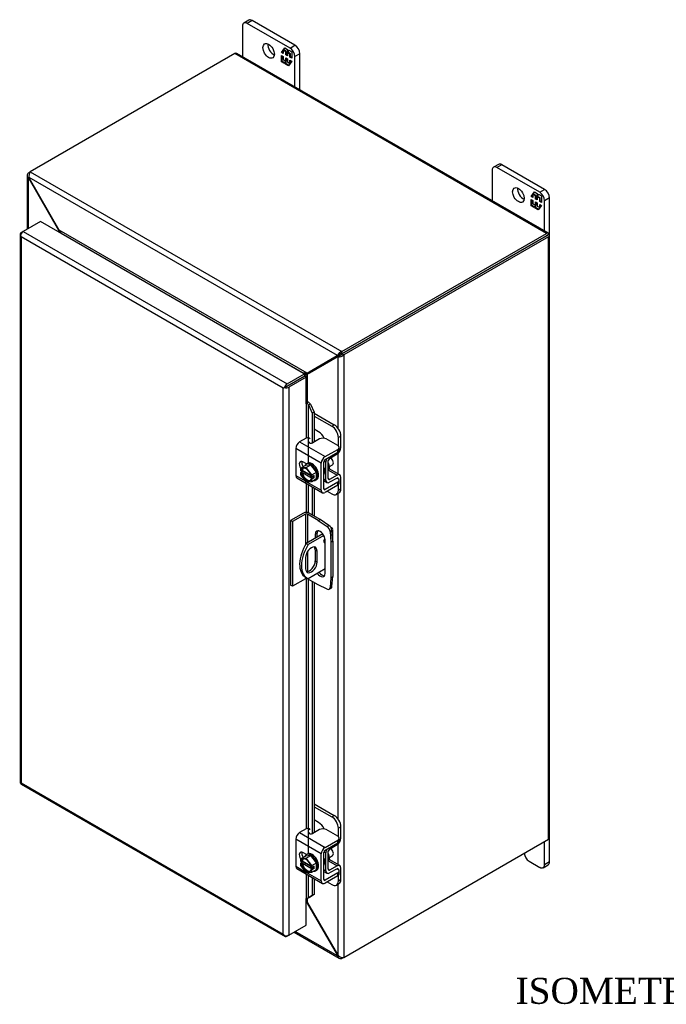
# Model space of a CAD drawing. Header units: inches. Extents: x 6 to 117, y 1 to 79.
# Tile 7 of 8: x 82 to 100, y 52 to 79. Entities that reach past the tile are written whole.
import ezdxf
from ezdxf.enums import TextEntityAlignment as Align

# ---------------------------------------------------------------- set-up
doc = ezdxf.new("R2010")
doc.units = ezdxf.units.IN
doc.header["$MEASUREMENT"] = 0
for name, color, linetype in [('COM40153-1', 7, 'CONTINUOUS'), ('COM40153-2', 7, 'CONTINUOUS'), ('COM42667', 7, 'CONTINUOUS'), ('COM42780', 7, 'CONTINUOUS'), ('COM48470', 7, 'CONTINUOUS'), ('COM71780-5', 7, 'CONTINUOUS'), ('DEFAULT', 7, 'CONTINUOUS'), ('FET07710', 7, 'CONTINUOUS'), ('SCC19011', 7, 'CONTINUOUS'), ('SPR20265', 7, 'CONTINUOUS'), ('WAF25035', 7, 'CONTINUOUS')]:
    doc.layers.add(name, color=color, linetype=linetype)
doc.styles.add('SEACAD_TIMES_NEW_ROMAN', font='times.ttf')

msp = doc.modelspace()

# ---------------------------------------------------------------- linework, layer by layer
at = {"layer": 'COM40153-1', "color": 7}
for p, q in [((90.326, 64.701), (89.88, 64.444)), ((90.353, 64.658), (89.931, 64.414)), ((90.543, 64.875), (90.559, 64.865)), ((90.59, 64.515), (90.59, 64.821)), ((89.88, 64.444), (89.931, 64.414)), ((90.12, 64.271), (90.171, 64.242)), ((90.12, 64.271), (90.12, 63.975)), ((90.171, 63.946), (90.171, 64.242)), ((89.862, 64.064), (89.862, 63.767)), ((90.12, 63.975), (90.171, 63.946)), ((90.385, 63.758), (89.931, 63.496)), ((89.856, 63.538), (89.907, 63.508))]:
    msp.add_line(p, q, dxfattribs=at)
for centre, major_axis, start_param, end_param in [((90.482, 64.821), (-0.108, 0), 2.529725, 3.926991), ((90.231, 64.187), (0.375, 0.65), 1.508132, 3.141593), ((90.282, 64.158), (0.375, 0.65), 1.508132, 3.204257), ((90.392, 64.528), (-0.0313, -0.0541), 4.139289, 6.283185), ((90.341, 64.557), (0.0312, 0.0541), 4.093609, 5.210881), ((90.392, 64.528), (-0.0313, -0.0541), 0, 0.63978), ((90.016, 64.153), (-0.109, -0.189), 2.356194, 5.497787), ((89.965, 64.182), (-0.109, -0.189), 2.356194, 2.906426), ((90.016, 63.856), (0.109, 0.189), 2.356194, 5.497787), ((89.965, 63.886), (0.109, 0.189), 3.37676, 5.497787)]:
    msp.add_ellipse(centre, major_axis=major_axis, ratio=0.57735, start_param=start_param, end_param=end_param, dxfattribs=at)
at = {"layer": 'COM40153-2', "color": 7}
for p, q in [((89.807, 65.262), (89.459, 65.061)), ((89.858, 65.232), (89.51, 65.032)), ((89.858, 65.232), (89.858, 64.408)), ((89.909, 65.232), (89.909, 64.461)), ((90.203, 65.063), (89.909, 65.232)), ((90.254, 65.092), (89.96, 65.262)), ((89.459, 65.061), (89.459, 63.326)), ((89.51, 65.032), (89.459, 65.061)), ((89.51, 65.032), (89.51, 63.297)), ((90.203, 65.063), (90.254, 65.092)), ((90.203, 65.063), (90.439, 64.903)), ((90.49, 64.932), (90.254, 65.092)), ((90.439, 64.903), (90.49, 64.932)), ((90.12, 64.692), (90.171, 64.722)), ((90.12, 64.692), (90.12, 64.583)), ((90.171, 64.612), (90.171, 64.722)), ((90.57, 64.793), (90.519, 64.764)), ((90.519, 64.764), (90.54, 64.479)), ((90.591, 64.508), (90.57, 64.793)), ((90.385, 63.641), (90.385, 64.539)), ((90.54, 64.479), (90.591, 64.508)), ((90.54, 64.479), (90.54, 63.523)), ((90.591, 64.508), (90.591, 63.552)), ((89.909, 64.219), (89.909, 63.687)), ((89.51, 63.297), (89.459, 63.326)), ((89.858, 63.497), (89.51, 63.297)), ((89.858, 63.536), (89.858, 63.497)), ((89.909, 63.507), (89.909, 63.497)), ((90.203, 63.328), (89.909, 63.497)), ((90.439, 63.215), (90.203, 63.328)), ((90.54, 63.523), (90.519, 63.262)), ((90.54, 63.523), (90.591, 63.552)), ((90.57, 63.291), (90.591, 63.552)), ((90.494, 63.213), (90.545, 63.243)), ((90.519, 63.262), (90.57, 63.291))]:
    msp.add_line(p, q, dxfattribs=at)
for centre, major_axis, start_param, end_param in [((89.884, 65.218), (-0.108, 0), 3.926991, 5.497787), ((89.884, 65.218), (-0.036, 0), 3.926991, 5.497787), ((90.482, 64.835), (-0.063, 0.108), 4.014257, 5.410521), ((90.253, 64.616), (0.094, -0.162), 0.785398, 3.926991), ((90.304, 64.645), (0.094, -0.162), 3.416574, 3.926991), ((90.431, 64.806), (0.062, -0.108), 0.872665, 2.268928), ((90.253, 63.717), (-0.094, 0.162), 1.73559, 3.926991), ((90.304, 63.747), (-0.094, 0.162), 1.73559, 2.866611), ((89.884, 63.483), (0.036, 0), 0.785398, 2.356194), ((90.431, 63.322), (-0.062, 0.108), 2.443461, 3.839724), ((90.482, 63.351), (-0.063, 0.108), 3.141593, 3.839724)]:
    msp.add_ellipse(centre, major_axis=major_axis, ratio=0.57735, start_param=start_param, end_param=end_param, dxfattribs=at)
at = {"layer": 'COM42667', "color": 7}
for p, q in [((89.878, 67.281), (89.697, 67.177)), ((89.697, 67.177), (90.383, 66.781)), ((90.239, 67.258), (90.055, 67.152)), ((90.724, 67.08), (90.416, 67.258)), ((90.282, 66.606), (89.596, 67.002)), ((89.596, 67.002), (89.596, 66.274)), ((90.383, 66.781), (90.724, 66.978)), ((90.383, 66.703), (90.724, 66.9)), ((90.724, 66.9), (90.724, 66.978)), ((90.761, 66.951), (90.761, 67.029)), ((89.884, 66.586), (89.79, 66.64)), ((90.282, 65.878), (90.282, 66.606)), ((90.349, 65.917), (90.349, 66.644)), ((89.596, 66.274), (89.851, 66.127)), ((89.625, 66.208), (90.311, 65.812)), ((89.9, 66.098), (90.282, 65.878)), ((90.724, 66.094), (90.383, 65.897)), ((90.724, 66.016), (90.383, 65.819)), ((90.708, 66.205), (90.724, 66.196)), ((90.724, 66.016), (90.724, 66.094)), ((90.761, 66.067), (90.761, 66.145)), ((90.383, 65.897), (90.349, 65.917)), ((89.878, 56.768), (89.697, 56.664)), ((90.239, 56.745), (90.055, 56.639)), ((90.724, 56.567), (90.416, 56.745)), ((90.282, 56.092), (89.596, 56.488)), ((89.596, 56.488), (89.596, 55.761)), ((89.697, 56.664), (90.383, 56.268)), ((90.383, 56.268), (90.724, 56.465)), ((90.724, 56.387), (90.724, 56.465)), ((90.761, 56.438), (90.761, 56.516)), ((90.383, 56.19), (90.724, 56.387)), ((89.884, 56.073), (89.79, 56.127)), ((90.282, 55.365), (90.282, 56.092)), ((90.349, 55.403), (90.349, 56.131)), ((89.596, 55.761), (89.851, 55.613)), ((89.625, 55.695), (90.311, 55.299)), ((90.708, 55.692), (90.724, 55.683)), ((89.9, 55.585), (90.282, 55.365)), ((90.383, 55.384), (90.349, 55.403)), ((90.724, 55.581), (90.383, 55.384)), ((90.724, 55.503), (90.383, 55.306)), ((90.724, 55.503), (90.724, 55.581)), ((90.761, 55.554), (90.761, 55.632))]:
    msp.add_line(p, q, dxfattribs=at)
for centre, major_axis, start_param, end_param in [((89.697, 67.06), (-0.072, -0.124), 3.926991, 5.497787), ((89.92, 67.257), (-0.06, 0), 3.141593, 5.497787), ((90.013, 67.176), (0.06, 0), 2.929457, 5.497787), ((90.327, 67.207), (0.125, 0), 0.785398, 2.356194), ((90.636, 67.029), (-0.125, 0), 2.356194, 3.926991), ((90.383, 66.664), (0.072, 0.124), 0.785398, 2.356194), ((90.636, 66.951), (-0.125, 0), 2.356194, 3.141593), ((89.79, 66.526), (0.07, -0.122), 2.356194, 4.826451), ((89.857, 66.564), (0.07, -0.122), 3.6401, 4.826451), ((90.383, 66.664), (0.024, 0.0416), 0.785398, 2.356194), ((89.697, 66.332), (0.072, 0.124), 2.356194, 3.141593), ((90.636, 66.145), (-0.125, 0), 2.356194, 3.926991), ((90.636, 66.067), (-0.125, 0), 2.356194, 3.141593), ((90.383, 65.936), (0.072, 0.124), 2.356194, 3.926991), ((90.383, 65.936), (0.024, 0.0416), 2.356194, 3.926991), ((89.92, 56.743), (-0.06, 0), 3.141593, 5.497787), ((90.327, 56.694), (0.125, 0), 0.785398, 2.356194), ((89.697, 56.547), (-0.071, -0.124), 3.926991, 5.497787), ((90.013, 56.663), (0.06, 0), 2.929457, 5.497787), ((90.636, 56.516), (-0.125, 0), 2.356194, 3.926991), ((90.636, 56.438), (-0.125, 0), 2.356194, 3.141593), ((90.383, 56.151), (0.071, 0.124), 0.785398, 2.356194), ((90.383, 56.151), (0.024, 0.0416), 0.785398, 2.356194), ((89.79, 56.012), (0.07, -0.122), 2.356194, 4.826451), ((89.857, 56.051), (0.07, -0.122), 3.6401, 4.826451), ((89.697, 55.819), (0.072, 0.124), 2.356194, 3.141593), ((90.636, 55.632), (-0.125, 0), 2.356194, 3.926991), ((90.383, 55.423), (0.024, 0.0416), 2.356194, 3.926991), ((90.636, 55.554), (-0.125, 0), 2.356194, 3.141593), ((90.383, 55.423), (0.071, 0.124), 2.356194, 3.926991)]:
    msp.add_ellipse(centre, major_axis=major_axis, ratio=0.57735, start_param=start_param, end_param=end_param, dxfattribs=at)
at = {"layer": 'COM42780', "color": 7}
for p, q in [((90.093, 67.952), (90.633, 67.64)), ((90.093, 67.874), (90.566, 67.601)), ((90.566, 67.601), (90.633, 67.64)), ((90.212, 67.449), (90.093, 67.517)), ((90.81, 67.334), (90.742, 67.295)), ((90.81, 67.03), (90.81, 67.334)), ((90.742, 67.066), (90.742, 67.295)), ((90.506, 66.734), (90.71, 66.856)), ((90.353, 66.666), (90.405, 66.636)), ((90.405, 66.151), (90.405, 66.636)), ((90.472, 66.19), (90.472, 66.675)), ((90.477, 66.419), (90.71, 66.284)), ((90.78, 66.29), (90.496, 66.454)), ((90.71, 66.284), (90.506, 66.17)), ((90.349, 66.184), (90.405, 66.151)), ((90.349, 66.135), (90.435, 66.086)), ((90.472, 66.189), (90.506, 66.17)), ((90.709, 66.206), (90.504, 66.092)), ((90.708, 66.206), (90.742, 66.186)), ((90.742, 66.183), (90.742, 66.186)), ((90.742, 65.882), (90.742, 66.03)), ((90.81, 65.921), (90.81, 66.225)), ((90.44, 65.852), (90.566, 65.78)), ((90.691, 65.768), (90.758, 65.806)), ((90.742, 65.882), (90.81, 65.921)), ((90.093, 57.439), (90.633, 57.127)), ((90.093, 57.361), (90.566, 57.088)), ((90.212, 56.935), (90.093, 57.004)), ((90.566, 57.088), (90.633, 57.127)), ((90.81, 56.821), (90.742, 56.782)), ((90.742, 56.553), (90.742, 56.782)), ((90.81, 56.517), (90.81, 56.821)), ((90.506, 56.22), (90.71, 56.343)), ((90.353, 56.153), (90.405, 56.123)), ((90.405, 55.638), (90.405, 56.123)), ((90.472, 55.677), (90.472, 56.162)), ((90.477, 55.905), (90.71, 55.771)), ((90.78, 55.777), (90.496, 55.941)), ((90.349, 55.671), (90.405, 55.638)), ((90.472, 55.676), (90.506, 55.657)), ((90.709, 55.693), (90.504, 55.579)), ((90.71, 55.771), (90.506, 55.657)), ((90.708, 55.692), (90.742, 55.673)), ((90.742, 55.669), (90.742, 55.673)), ((90.81, 55.408), (90.81, 55.712)), ((90.349, 55.622), (90.435, 55.573)), ((90.742, 55.369), (90.742, 55.517)), ((90.742, 55.369), (90.81, 55.408)), ((90.44, 55.339), (90.566, 55.267)), ((90.691, 55.254), (90.758, 55.293))]:
    msp.add_line(p, q, dxfattribs=at)
for centre, major_axis, start_param, end_param in [((90.566, 67.397), (0.125, -0.217), 0.785398, 2.356194), ((90.633, 67.436), (-0.125, 0.217), 3.926991, 5.497787), ((90.212, 67.244), (0.125, -0.217), 1.392108, 2.356194), ((90.708, 66.971), (-0.072, -0.124), 0.802851, 2.356194), ((90.506, 66.695), (-0.072, -0.124), 4.744903, 5.497787), ((90.506, 66.695), (-0.024, -0.0416), 3.944444, 5.497787), ((90.363, 66.573), (0.097, -0.169), 0.133398, 1.437398), ((90.708, 66.166), (-0.072, -0.124), 2.356194, 3.909538), ((90.506, 66.21), (0.071, 0.124), 2.356194, 3.909538), ((90.506, 66.21), (0.024, 0.0416), 2.356194, 3.909538), ((90.708, 66.166), (-0.024, -0.0416), 2.356194, 3.909538), ((90.566, 65.984), (-0.125, 0.217), 2.356194, 3.926991), ((90.633, 66.023), (-0.125, 0.217), 3.141593, 3.926991), ((90.566, 56.884), (0.125, -0.217), 0.785398, 2.356194), ((90.633, 56.923), (-0.125, 0.217), 3.926991, 5.497787), ((90.212, 56.731), (0.125, -0.217), 1.392108, 2.356194), ((90.708, 56.458), (-0.072, -0.124), 0.802851, 2.356194), ((90.506, 56.181), (-0.071, -0.124), 4.744903, 5.497787), ((90.506, 56.181), (-0.024, -0.0416), 3.944444, 5.497787), ((90.363, 56.06), (0.097, -0.169), 0.133398, 1.437398), ((90.506, 55.696), (0.024, 0.0416), 2.356194, 3.909538), ((90.708, 55.653), (-0.024, -0.0416), 2.356194, 3.909538), ((90.708, 55.653), (-0.072, -0.124), 2.356194, 3.909538), ((90.506, 55.696), (0.072, 0.124), 2.356194, 3.909538), ((90.633, 55.51), (-0.125, 0.217), 3.141593, 3.926991), ((90.566, 55.471), (-0.125, 0.217), 2.356194, 3.926991)]:
    msp.add_ellipse(centre, major_axis=major_axis, ratio=0.57735, start_param=start_param, end_param=end_param, dxfattribs=at)
at = {"layer": 'COM48470', "color": 7}
for p, q in [((96.395, 72.791), (88.012, 77.631)), ((87.958, 77.626), (82.454, 74.448)), ((96.341, 72.786), (87.958, 77.626)), ((82.371, 74.349), (82.371, 72.902)), ((82.403, 74.419), (82.454, 74.448)), ((82.43, 74.403), (82.403, 74.419)), ((82.421, 74.291), (82.403, 74.28)), ((82.403, 72.921), (82.403, 74.28)), ((82.42, 74.257), (82.403, 74.28)), ((82.42, 74.257), (82.433, 74.264)), ((83.222, 72.867), (82.42, 74.257)), ((90.717, 69.501), (82.421, 74.291)), ((82.433, 74.264), (82.421, 74.291)), ((83.235, 72.874), (82.433, 74.264)), ((82.454, 74.448), (90.837, 69.608)), ((83.222, 72.867), (83.235, 72.874)), ((83.222, 72.822), (83.222, 72.867)), ((89.903, 69.024), (83.235, 72.874)), ((83.283, 72.788), (83.282, 72.787)), ((89.805, 69.023), (83.283, 72.788)), ((90.837, 69.608), (96.341, 72.786)), ((90.837, 69.549), (96.341, 72.727)), ((96.341, 72.727), (90.837, 69.549)), ((96.392, 72.697), (90.888, 69.52)), ((96.413, 72.768), (96.341, 72.727)), ((96.413, 72.768), (96.341, 72.727)), ((96.341, 72.727), (96.392, 72.756)), ((96.341, 72.727), (96.341, 72.727)), ((96.341, 72.727), (96.341, 72.727)), ((96.392, 56.485), (96.392, 72.697)), ((96.424, 56.529), (96.424, 72.741)), ((90.706, 69.488), (89.903, 69.024)), ((90.718, 69.466), (89.916, 69.002)), ((90.757, 69.517), (89.954, 69.054)), ((90.769, 69.495), (89.967, 69.032)), ((90.706, 69.488), (90.757, 69.517)), ((90.717, 69.501), (90.706, 69.488)), ((90.768, 69.53), (90.717, 69.501)), ((90.718, 69.466), (90.769, 69.495)), ((90.735, 69.469), (90.718, 69.466)), ((90.786, 69.499), (90.735, 69.469)), ((90.735, 67.543), (90.735, 69.469)), ((90.768, 69.53), (90.757, 69.517)), ((90.761, 69.526), (90.775, 69.534)), ((90.786, 69.499), (90.769, 69.495)), ((90.793, 69.503), (90.779, 69.494)), ((90.837, 69.549), (90.837, 69.608)), ((90.837, 69.549), (90.888, 69.52)), ((90.888, 69.52), (90.888, 53.307)), ((89.804, 69.022), (89.805, 69.023)), ((89.805, 69.023), (89.805, 69.021)), ((89.821, 68.944), (89.821, 68.944)), ((89.954, 69.054), (89.903, 69.024)), ((89.967, 69.032), (89.916, 69.002)), ((89.916, 68.252), (89.916, 69.002)), ((90.735, 66.316), (90.735, 66.875)), ((90.735, 57.03), (90.735, 65.793)), ((90.888, 53.307), (96.392, 56.485)), ((90.735, 55.803), (90.735, 56.361)), ((90.735, 53.358), (90.735, 55.28)), ((89.916, 54.771), (89.916, 54.899)), ((89.903, 54.764), (89.88, 54.777)), ((89.903, 54.764), (89.916, 54.771)), ((89.903, 54.764), (90.706, 53.374)), ((89.916, 54.771), (90.718, 53.381)), ((89.552, 53.983), (90.761, 53.285)), ((90.717, 53.347), (89.584, 54.002)), ((90.706, 53.374), (90.718, 53.381)), ((90.706, 53.374), (90.717, 53.347)), ((90.735, 53.358), (90.717, 53.347)), ((90.718, 53.381), (90.735, 53.358)), ((90.837, 53.309), (90.837, 53.278)), ((90.888, 53.307), (90.837, 53.278))]:
    msp.add_line(p, q, dxfattribs=at)
for centre, radius, start, end in [((82.464, 74.349), 0.0923, 131.3818, 228.6182), ((82.609, 74.334), 0.192, 143.5515, 192.9586), ((90.894, 69.424), 0.192, 107.0414, 156.4485), ((90.757, 69.66), 0.192, 263.5515, 312.9586), ((90.841, 69.401), 0.148, 91.3268, 119.2753), ((90.714, 69.623), 0.144, 300.272, 329.1259), ((92.597, 64.093), 5.595, 118.0355, 119.6856), ((86.971, 73.835), 5.635, 300.4684, 301.9581), ((90.808, 53.365), 0.0923, 191.3818, 288.6182), ((90.867, 53.499), 0.192, 227.0414, 276.4485)]:
    msp.add_arc(centre, radius, start, end, dxfattribs=at)
for centre, major_axis, ratio, start_param, end_param in [((87.958, 77.538), (-0.054, -0.0935), 0.57735, 3.141593, 3.926991), ((96.341, 72.698), (-0.054, -0.0935), 0.57735, 2.696031, 3.926991), ((96.316, 72.712), (-0.036, -0.0208), 0.000948, 2.356741, 3.927537), ((96.316, 72.712), (-0.036, -0.0207), 0.000948, 2.355648, 3.926445), ((96.316, 72.712), (0.108, 0.062), 0.000948, -0.784852, -0.445015), ((96.316, 72.712), (0.108, 0.062), 0.000948, 0.445015, 0.784852), ((96.316, 72.741), (-0.108, 0), 0.57735, 2.356194, 3.587154), ((96.316, 56.529), (-0.108, 0), 0.57735, 2.356194, 3.141593)]:
    msp.add_ellipse(centre, major_axis=major_axis, ratio=ratio, start_param=start_param, end_param=end_param, dxfattribs=at)
for points, knots in [([(83.222, 72.867), (83.225, 72.857), (83.227, 72.847), (83.23, 72.83), (83.231, 72.824), (83.232, 72.817)], [0, 0, 0, 0, 0.25, 0.25, 0.4064598, 0.4064598, 0.4064598, 0.4064598]), ([(83.283, 72.788), (83.284, 72.789), (83.285, 72.79), (83.287, 72.792), (83.287, 72.794), (83.287, 72.799), (83.287, 72.802), (83.284, 72.81), (83.282, 72.813), (83.278, 72.821), (83.276, 72.825), (83.268, 72.837), (83.262, 72.845), (83.249, 72.86), (83.242, 72.867), (83.235, 72.874)], [0, 0, 0, 0, 0.0625, 0.0625, 0.125, 0.125, 0.25, 0.25, 0.375, 0.375, 0.5, 0.5, 0.75, 0.75, 1, 1, 1, 1]), ([(89.903, 69.024), (89.896, 69.026), (89.888, 69.027), (89.872, 69.028), (89.864, 69.029), (89.851, 69.029), (89.846, 69.029), (89.837, 69.029), (89.833, 69.029), (89.824, 69.028), (89.819, 69.027), (89.813, 69.026), (89.811, 69.025), (89.808, 69.024), (89.806, 69.023), (89.805, 69.023)], [0, 0, 0, 0, 0.25, 0.25, 0.5, 0.5, 0.625, 0.625, 0.75, 0.75, 0.875, 0.875, 0.9375, 0.9375, 1, 1, 1, 1]), ([(89.873, 68.925), (89.873, 68.925), (89.873, 68.925), (89.876, 68.928), (89.879, 68.932), (89.884, 68.939), (89.887, 68.943), (89.892, 68.951), (89.894, 68.955), (89.9, 68.966), (89.904, 68.973), (89.91, 68.988), (89.913, 68.995), (89.916, 69.002)], [0.1208876, 0.1208876, 0.1208876, 0.1208876, 0.125, 0.125, 0.25, 0.25, 0.375, 0.375, 0.5, 0.5, 0.75, 0.75, 1, 1, 1, 1]), ([(89.916, 54.771), (89.913, 54.781), (89.91, 54.791), (89.904, 54.809), (89.9, 54.818), (89.894, 54.831), (89.892, 54.835), (89.887, 54.842), (89.884, 54.846), (89.881, 54.849), (89.881, 54.85), (89.88, 54.85)], [0, 0, 0, 0, 0.25, 0.25, 0.5, 0.5, 0.625, 0.625, 0.75, 0.75, 0.7782984, 0.7782984, 0.7782984, 0.7782984])]:
    msp.add_open_spline(points, degree=3, knots=knots, dxfattribs=at)
msp.add_open_spline([(89.881, 54.784), (89.889, 54.777), (89.896, 54.77), (89.903, 54.764)], degree=3, dxfattribs=at)
at = {"layer": 'COM71780-5', "color": 7}
for p, q in [((82.727, 73.108), (82.261, 72.839)), ((89.829, 69.007), (82.727, 73.108)), ((82.178, 72.765), (82.178, 58.019)), ((82.189, 72.738), (82.189, 72.738)), ((82.21, 72.809), (82.261, 72.839)), ((89.261, 68.621), (82.21, 72.692)), ((82.21, 72.692), (82.21, 58.004)), ((82.261, 72.839), (89.363, 68.738)), ((89.363, 68.738), (89.829, 69.007)), ((89.363, 68.68), (89.829, 68.949)), ((89.829, 68.948), (89.363, 68.679)), ((89.88, 68.919), (89.414, 68.65)), ((89.829, 69.007), (89.829, 68.949)), ((89.88, 68.919), (89.829, 68.948)), ((89.88, 68.205), (89.88, 68.919)), ((89.312, 68.65), (89.261, 68.621)), ((89.291, 68.638), (89.363, 68.68)), ((89.291, 68.638), (89.363, 68.679)), ((89.414, 68.65), (89.414, 53.903)), ((89.261, 53.933), (89.261, 68.621)), ((89.88, 68.205), (89.88, 67.282)), ((89.908, 68.211), (89.915, 68.252)), ((89.935, 68.173), (89.994, 68.197)), ((89.935, 68.173), (90.034, 67.95)), ((89.935, 66.61), (89.935, 68.173)), ((89.994, 68.197), (90.093, 67.974)), ((90.093, 67.974), (90.034, 67.95)), ((90.034, 67.95), (90.034, 67.144)), ((90.093, 67.974), (90.093, 67.174)), ((89.88, 66.588), (89.88, 66.583)), ((89.88, 66.061), (89.88, 65.28)), ((89.935, 65.273), (89.935, 66.03)), ((90.034, 65.973), (90.034, 65.219)), ((90.093, 65.938), (90.093, 65.185)), ((89.88, 63.503), (89.88, 56.769)), ((89.935, 56.097), (89.935, 63.483)), ((90.034, 63.425), (90.034, 56.631)), ((90.093, 63.391), (90.093, 56.66)), ((82.207, 57.969), (89.309, 53.869)), ((82.21, 58.004), (89.261, 53.933)), ((89.88, 56.075), (89.88, 56.07)), ((89.88, 55.548), (89.88, 54.887)), ((89.935, 54.913), (89.935, 55.516)), ((90.034, 55.459), (90.034, 54.972)), ((90.093, 55.425), (90.093, 54.996)), ((89.88, 54.172), (89.88, 54.887)), ((90.034, 54.972), (89.935, 54.913)), ((89.935, 54.913), (89.994, 54.937)), ((90.093, 54.996), (89.994, 54.937)), ((90.093, 54.996), (90.034, 54.972)), ((89.414, 53.903), (89.88, 54.172)), ((89.291, 53.891), (89.291, 53.891)), ((89.414, 53.903), (89.363, 53.874))]:
    msp.add_line(p, q, dxfattribs=at)
for centre, radius, start, end in [((89.83, 68.128), 0.114, 23.2734, 46.5882), ((89.862, 68.092), 0.169, 38.3968, 71.6578), ((90.182, 54.563), 0.429, 125.2045, 129.639), ((89.979, 54.837), 0.088, 117.4412, 127.5015)]:
    msp.add_arc(centre, radius, start, end, dxfattribs=at)
for centre, major_axis, ratio, start_param, end_param in [((82.286, 72.765), (0.108, 0), 0.57735, 2.356194, 3.587154), ((82.261, 72.751), (0.054, 0.0935), 0.57735, 0.785398, 2.016358), ((82.286, 72.736), (-0.076, 0.132), 0.577982, 1.231508, 1.571345), ((82.286, 72.736), (-0.076, 0.132), 0.577982, 1.230411, 1.570248), ((89.338, 68.665), (-0.108, -0.062), 0.000948, -1.124689, -0.784852), ((89.338, 68.665), (-0.108, -0.062), 0.000948, 0.784852, 1.124689), ((89.363, 68.65), (0.054, 0.0935), 0.57735, 0.785398, 2.016358), ((89.338, 68.694), (0.108, 0), 0.57735, 4.266828, 5.497787), ((89.338, 68.665), (0.036, 0.0208), 0.000948, 0.785944, 2.356741), ((89.338, 68.665), (0.036, 0.0207), 0.000948, 3.926445, 5.497241), ((89.905, 68.19), (0.108, 0), 0.57735, 1.48353, 1.808737), ((89.905, 68.19), (0.036, 0), 0.57735, 1.48353, 2.356194), ((82.286, 58.019), (0.108, 0), 0.57735, 3.141593, 3.587154), ((82.286, 58.048), (-0.108, -0.062), 0.000948, 0.445015, 0.784852), ((82.286, 58.048), (-0.108, -0.062), 0.000948, -0.784852, -0.445015), ((82.261, 58.063), (0.054, 0.0935), 0.57735, 2.696031, 3.141593), ((89.905, 54.872), (-0.036, 0), 0.57735, 4.625123, 5.497787), ((89.338, 53.977), (0.076, -0.132), 0.577982, 4.712938, 5.052774), ((89.338, 53.977), (0.076, -0.132), 0.577982, 4.71184, 5.051677), ((89.338, 53.948), (0.108, 0), 0.57735, 4.266828, 5.497787), ((89.363, 53.962), (0.054, 0.0935), 0.57735, 2.696031, 3.926991)]:
    msp.add_ellipse(centre, major_axis=major_axis, ratio=ratio, start_param=start_param, end_param=end_param, dxfattribs=at)
at = {"layer": 'FET07710', "color": 7}
for p, q in [((88.331, 78.525), (88.199, 78.449)), ((88.425, 78.516), (88.293, 78.439)), ((89.442, 77.776), (88.293, 78.439)), ((89.574, 77.852), (88.425, 78.516)), ((88.16, 78.363), (88.16, 77.546)), ((89.214, 77.658), (89.3, 77.782)), ((89.228, 77.667), (89.214, 77.658)), ((89.259, 77.632), (89.214, 77.658)), ((89.228, 77.667), (89.259, 77.711)), ((89.259, 77.648), (89.228, 77.667)), ((89.273, 77.727), (89.259, 77.719)), ((89.329, 77.678), (89.259, 77.719)), ((89.259, 77.719), (89.259, 77.632)), ((89.268, 77.723), (89.306, 77.778)), ((89.343, 77.687), (89.273, 77.727)), ((89.3, 77.782), (89.377, 77.737)), ((89.343, 77.687), (89.329, 77.678)), ((89.329, 77.592), (89.329, 77.678)), ((89.343, 77.6), (89.343, 77.687)), ((89.385, 77.662), (89.371, 77.654)), ((89.44, 77.614), (89.371, 77.654)), ((89.371, 77.654), (89.371, 77.568)), ((89.377, 77.737), (89.377, 77.674)), ((89.377, 77.674), (89.409, 77.719)), ((89.391, 77.682), (89.377, 77.674)), ((89.455, 77.622), (89.385, 77.662)), ((89.391, 77.682), (89.415, 77.715)), ((89.409, 77.719), (89.486, 77.674)), ((89.442, 77.776), (89.574, 77.852)), ((89.486, 77.674), (89.486, 77.501)), ((89.214, 77.406), (89.214, 77.579)), ((89.214, 77.579), (89.259, 77.553)), ((89.228, 77.414), (89.214, 77.406)), ((89.291, 77.361), (89.214, 77.406)), ((89.228, 77.414), (89.228, 77.571)), ((89.299, 77.373), (89.228, 77.414)), ((89.259, 77.553), (89.259, 77.466)), ((89.259, 77.466), (89.329, 77.426)), ((89.322, 77.406), (89.291, 77.361)), ((89.336, 77.414), (89.322, 77.406)), ((89.322, 77.343), (89.322, 77.406)), ((89.343, 77.6), (89.329, 77.592)), ((89.371, 77.568), (89.329, 77.592)), ((89.329, 77.426), (89.329, 77.512)), ((89.329, 77.512), (89.371, 77.488)), ((89.343, 77.434), (89.329, 77.426)), ((89.336, 77.351), (89.336, 77.414)), ((89.371, 77.584), (89.343, 77.6)), ((89.343, 77.434), (89.343, 77.504)), ((89.371, 77.488), (89.371, 77.402)), ((89.371, 77.402), (89.44, 77.361)), ((89.486, 77.422), (89.399, 77.298)), ((89.455, 77.622), (89.44, 77.614)), ((89.44, 77.527), (89.44, 77.614)), ((89.455, 77.536), (89.44, 77.527)), ((89.486, 77.501), (89.44, 77.527)), ((89.44, 77.361), (89.44, 77.448)), ((89.44, 77.448), (89.486, 77.422)), ((89.455, 77.536), (89.455, 77.622)), ((89.486, 77.517), (89.455, 77.536)), ((89.455, 77.377), (89.455, 77.44)), ((89.707, 77.623), (89.574, 77.546)), ((89.574, 76.729), (89.574, 77.546)), ((89.707, 76.653), (89.707, 77.623)), ((89.336, 77.351), (89.322, 77.343)), ((89.399, 77.298), (89.322, 77.343)), ((89.408, 77.31), (89.336, 77.351)), ((89.446, 77.365), (89.44, 77.361)), ((94.878, 74.484), (94.878, 73.667)), ((95.049, 74.647), (94.917, 74.57)), ((95.143, 74.637), (95.01, 74.561)), ((96.159, 73.898), (95.01, 74.561)), ((96.292, 73.974), (95.143, 74.637)), ((96.159, 73.898), (96.292, 73.974)), ((95.931, 73.78), (96.018, 73.903)), ((95.945, 73.788), (95.931, 73.78)), ((95.977, 73.754), (95.931, 73.78)), ((95.931, 73.527), (95.931, 73.701)), ((95.931, 73.701), (95.977, 73.674)), ((95.945, 73.788), (95.977, 73.833)), ((95.977, 73.77), (95.945, 73.788)), ((95.945, 73.535), (95.945, 73.692)), ((95.991, 73.848), (95.977, 73.84)), ((96.046, 73.8), (95.977, 73.84)), ((95.977, 73.84), (95.977, 73.754)), ((95.977, 73.674), (95.977, 73.588)), ((95.985, 73.845), (96.024, 73.9)), ((96.06, 73.808), (95.991, 73.848)), ((96.018, 73.903), (96.095, 73.859)), ((96.06, 73.808), (96.046, 73.8)), ((96.046, 73.714), (96.046, 73.8)), ((96.06, 73.722), (96.046, 73.714)), ((96.088, 73.689), (96.046, 73.714)), ((96.06, 73.722), (96.06, 73.808)), ((96.088, 73.706), (96.06, 73.722)), ((96.103, 73.784), (96.088, 73.776)), ((96.158, 73.736), (96.088, 73.776)), ((96.088, 73.776), (96.088, 73.689)), ((96.095, 73.859), (96.095, 73.795)), ((96.095, 73.795), (96.127, 73.841)), ((96.109, 73.804), (96.095, 73.795)), ((96.172, 73.744), (96.103, 73.784)), ((96.109, 73.804), (96.133, 73.837)), ((96.127, 73.841), (96.204, 73.796)), ((96.172, 73.744), (96.158, 73.736)), ((96.158, 73.649), (96.158, 73.736)), ((96.172, 73.657), (96.158, 73.649)), ((96.172, 73.657), (96.172, 73.744)), ((96.204, 73.639), (96.172, 73.657)), ((96.204, 73.796), (96.204, 73.623)), ((96.424, 73.744), (96.292, 73.668)), ((96.292, 72.851), (96.292, 73.668)), ((96.424, 72.009), (96.424, 73.744)), ((95.945, 73.535), (95.931, 73.527)), ((96.008, 73.483), (95.931, 73.527)), ((96.016, 73.494), (95.945, 73.535)), ((95.977, 73.588), (96.046, 73.548)), ((96.04, 73.528), (96.008, 73.483)), ((96.054, 73.536), (96.04, 73.528)), ((96.04, 73.465), (96.04, 73.528)), ((96.054, 73.473), (96.04, 73.465)), ((96.117, 73.42), (96.04, 73.465)), ((96.046, 73.548), (96.046, 73.634)), ((96.046, 73.634), (96.088, 73.61)), ((96.06, 73.556), (96.046, 73.548)), ((96.054, 73.473), (96.054, 73.536)), ((96.125, 73.432), (96.054, 73.473)), ((96.06, 73.556), (96.06, 73.626)), ((96.088, 73.61), (96.088, 73.523)), ((96.088, 73.523), (96.158, 73.483)), ((96.204, 73.543), (96.117, 73.42)), ((96.204, 73.623), (96.158, 73.649)), ((96.158, 73.483), (96.158, 73.57)), ((96.158, 73.57), (96.204, 73.543)), ((96.164, 73.486), (96.158, 73.483)), ((96.172, 73.498), (96.172, 73.561)), ((96.424, 72.009), (96.424, 72.009)), ((96.424, 55.883), (96.424, 57.618)), ((96.424, 57.618), (96.424, 57.618)), ((96.292, 55.807), (96.292, 56.427)), ((95.872, 55.897), (96.159, 55.73)), ((96.253, 55.721), (96.385, 55.798)), ((96.292, 55.807), (96.424, 55.883))]:
    msp.add_line(p, q, dxfattribs=at)
for centre, major_axis, start_param, end_param in [((88.293, 78.286), (0.094, -0.162), 2.356194, 3.926991), ((88.425, 78.363), (0.094, -0.162), 2.356194, 3.141593), ((89, 77.776), (-0.109, 0.189), 0.649107, 2.492486), ((89.442, 77.623), (0.094, -0.162), 0.785398, 2.356194), ((89.574, 77.699), (-0.094, 0.162), 3.926991, 5.497787), ((95.01, 74.408), (0.094, -0.162), 2.356194, 3.926991), ((95.143, 74.484), (0.094, -0.162), 2.356194, 3.141593), ((95.717, 73.897), (-0.109, 0.189), 0.649107, 2.492486), ((96.292, 73.821), (-0.094, 0.162), 3.926991, 5.497787), ((96.159, 73.744), (0.094, -0.162), 0.785398, 2.356194), ((96.292, 72.086), (-0.094, 0.162), 3.873825, 3.926991), ((96.292, 57.695), (-0.094, 0.162), 3.926991, 3.980157), ((95.872, 56.05), (-0.094, 0.162), 0.898798, 2.356194), ((96.159, 55.884), (-0.094, 0.162), 2.356194, 3.926991), ((96.292, 55.96), (-0.094, 0.162), 3.141593, 3.926991)]:
    msp.add_ellipse(centre, major_axis=major_axis, ratio=0.57735, start_param=start_param, end_param=end_param, dxfattribs=at)
for centre in [(88.867, 77.699), (95.585, 73.821)]:
    msp.add_ellipse(centre, major_axis=(-0.109, 0.189), ratio=0.57735, dxfattribs=at)
at = {"layer": 'SCC19011', "color": 7}
for p, q in [((89.723, 66.469), (89.851, 66.543)), ((90.003, 66.563), (89.851, 66.543)), ((89.875, 66.489), (90.003, 66.563)), ((90.155, 66.367), (90.003, 66.563)), ((90.5, 66.512), (90.582, 66.559)), ((89.875, 66.489), (89.723, 66.469)), ((89.723, 66.469), (89.723, 66.407)), ((89.738, 66.399), (89.723, 66.407)), ((89.79, 66.391), (89.723, 66.352)), ((89.723, 66.352), (89.723, 66.291)), ((89.723, 66.352), (89.738, 66.344)), ((89.723, 66.291), (89.875, 66.095)), ((89.773, 66.411), (89.752, 66.399)), ((89.752, 66.344), (89.773, 66.356)), ((90.007, 66.276), (89.773, 66.411)), ((89.773, 66.356), (90.034, 66.205)), ((89.79, 66.401), (89.79, 66.391)), ((89.79, 66.391), (90.01, 66.264)), ((90.027, 66.293), (89.875, 66.489)), ((90.027, 66.232), (90.013, 66.24)), ((90.027, 66.293), (90.155, 66.367)), ((90.027, 66.232), (90.027, 66.293)), ((90.094, 66.271), (90.027, 66.232)), ((90.046, 66.243), (90.094, 66.215)), ((90.094, 66.215), (90.094, 66.271)), ((90.155, 66.189), (90.155, 66.367)), ((89.875, 66.095), (90.027, 66.115)), ((90.034, 66.205), (90.013, 66.193)), ((90.013, 66.185), (90.027, 66.176)), ((90.094, 66.215), (90.027, 66.176)), ((90.027, 66.115), (90.155, 66.189)), ((90.027, 66.115), (90.027, 66.176)), ((89.723, 55.955), (89.851, 56.029)), ((89.875, 55.976), (89.723, 55.955)), ((89.723, 55.955), (89.723, 55.894)), ((90.003, 56.049), (89.851, 56.029)), ((89.875, 55.976), (90.003, 56.049)), ((90.027, 55.78), (89.875, 55.976)), ((90.155, 55.854), (90.003, 56.049)), ((90.5, 55.998), (90.582, 56.046)), ((89.738, 55.886), (89.723, 55.894)), ((89.79, 55.878), (89.723, 55.839)), ((89.723, 55.839), (89.723, 55.778)), ((89.723, 55.839), (89.738, 55.83)), ((89.723, 55.778), (89.875, 55.582)), ((89.773, 55.898), (89.752, 55.886)), ((89.752, 55.83), (89.773, 55.843)), ((90.007, 55.763), (89.773, 55.898)), ((89.773, 55.843), (90.034, 55.692)), ((89.79, 55.888), (89.79, 55.878)), ((89.79, 55.878), (90.01, 55.751)), ((90.027, 55.719), (90.013, 55.727)), ((90.034, 55.692), (90.013, 55.68)), ((90.013, 55.672), (90.027, 55.663)), ((90.027, 55.78), (90.155, 55.854)), ((90.027, 55.719), (90.027, 55.78)), ((90.094, 55.758), (90.027, 55.719)), ((90.094, 55.702), (90.027, 55.663)), ((90.027, 55.602), (90.155, 55.676)), ((90.027, 55.602), (90.027, 55.663)), ((90.046, 55.73), (90.094, 55.702)), ((90.094, 55.702), (90.094, 55.758)), ((90.155, 55.676), (90.155, 55.854)), ((89.875, 55.582), (90.027, 55.602))]:
    msp.add_line(p, q, dxfattribs=at)
for centre, start, end in [((89.745, 66.413), 242.8525, 296.623), ((89.745, 66.358), 242.8527, 296.6228), ((89.745, 55.9), 242.8525, 296.623), ((89.745, 55.844), 242.8527, 296.6228)]:
    msp.add_arc(centre, 0.0158, start, end, dxfattribs=at)
for centre, major_axis, start_param, end_param in [((90.521, 66.665), (0.061, -0.106), 0, 2.159159), ((89.875, 66.292), (0.099, -0.171), 0.958412, 3.753977), ((89.875, 66.292), (-0.099, 0.171), 0.958412, 3.753977), ((89.882, 66.296), (0.094, -0.162), 3.141593, 3.744649), ((89.882, 66.296), (-0.094, 0.162), 0.96774, 3.694684), ((89.903, 66.308), (0.094, -0.162), 3.254972, 3.744649), ((89.903, 66.308), (-0.094, 0.162), 0.96774, 3.028213), ((90.521, 56.151), (0.061, -0.106), 0, 2.159159), ((89.875, 55.779), (0.099, -0.171), 0.958412, 3.753977), ((89.882, 55.783), (0.094, -0.162), 3.141593, 3.744649), ((89.903, 55.795), (0.094, -0.162), 3.254972, 3.744649), ((89.875, 55.779), (-0.099, 0.171), 0.958412, 3.753977), ((89.882, 55.783), (-0.094, 0.162), 0.96774, 3.694684), ((89.903, 55.795), (-0.094, 0.162), 0.96774, 3.028213)]:
    msp.add_ellipse(centre, major_axis=major_axis, ratio=0.57735, start_param=start_param, end_param=end_param, dxfattribs=at)
for points, knots in [([(90.013, 66.24), (90.011, 66.241), (90.01, 66.243), (90.01, 66.245), (90.01, 66.246), (90.011, 66.247)], [0, 0, 0, 0, 0.5, 0.5, 0.7956866, 0.7956866, 0.7956866, 0.7956866]), ([(90.013, 66.193), (90.011, 66.192), (90.01, 66.19), (90.01, 66.187), (90.011, 66.186), (90.013, 66.185)], [0, 0, 0, 0, 0.5, 0.5, 1, 1, 1, 1]), ([(90.013, 55.727), (90.011, 55.728), (90.01, 55.73), (90.01, 55.732), (90.01, 55.733), (90.011, 55.734)], [0, 0, 0, 0, 0.5, 0.5, 0.7956866, 0.7956866, 0.7956866, 0.7956866]), ([(90.013, 55.68), (90.011, 55.679), (90.01, 55.677), (90.01, 55.674), (90.011, 55.673), (90.013, 55.672)], [0, 0, 0, 0, 0.5, 0.5, 1, 1, 1, 1])]:
    msp.add_open_spline(points, degree=3, knots=knots, dxfattribs=at)
at = {"layer": 'SPR20265', "color": 7}
for points in [[(90.35, 66.294), (90.353, 66.297), (90.369, 66.317), (90.385, 66.367), (90.376, 66.443), (90.358, 66.493), (90.349, 66.513)], [(90.35, 55.78), (90.353, 55.784), (90.369, 55.804), (90.385, 55.854), (90.376, 55.93), (90.358, 55.98), (90.349, 56)]]:
    msp.add_open_spline(points, degree=3, knots=[0.492661, 0.492661, 0.492661, 0.492661, 0.49540495, 0.50699867, 0.51872295, 0.52667302, 0.52667302, 0.52667302, 0.52667302], dxfattribs=at)
at = {"layer": 'WAF25035', "color": 7}
for p, q in [((89.91, 66.601), (89.878, 66.582)), ((90.128, 66.149), (90.16, 66.168)), ((89.91, 56.088), (89.878, 56.069)), ((90.128, 55.636), (90.16, 55.654))]:
    msp.add_line(p, q, dxfattribs=at)
for centre, start_param, end_param in [((90.003, 66.366), 0, 0.412589), ((90.003, 66.366), 2.729004, 6.283185), ((90.035, 66.384), 3.141593, 6.283185), ((90.003, 55.853), 0, 0.412589), ((90.003, 55.853), 2.729004, 6.283185), ((90.035, 55.871), 3.141593, 6.283185)]:
    msp.add_ellipse(centre, major_axis=(-0.125, 0.217), ratio=0.57735, start_param=start_param, end_param=end_param, dxfattribs=at)

# ---------------------------------------------------------------- texts
at = {"layer": 'DEFAULT', "color": 7, "style": 'SEACAD_TIMES_NEW_ROMAN'}
msp.add_text('ISOMETRIC VIEWS', height=0.7, dxfattribs=at).set_placement((95.509, 52.757), align=Align.TOP_LEFT)

doc.saveas('drawing.dxf')
